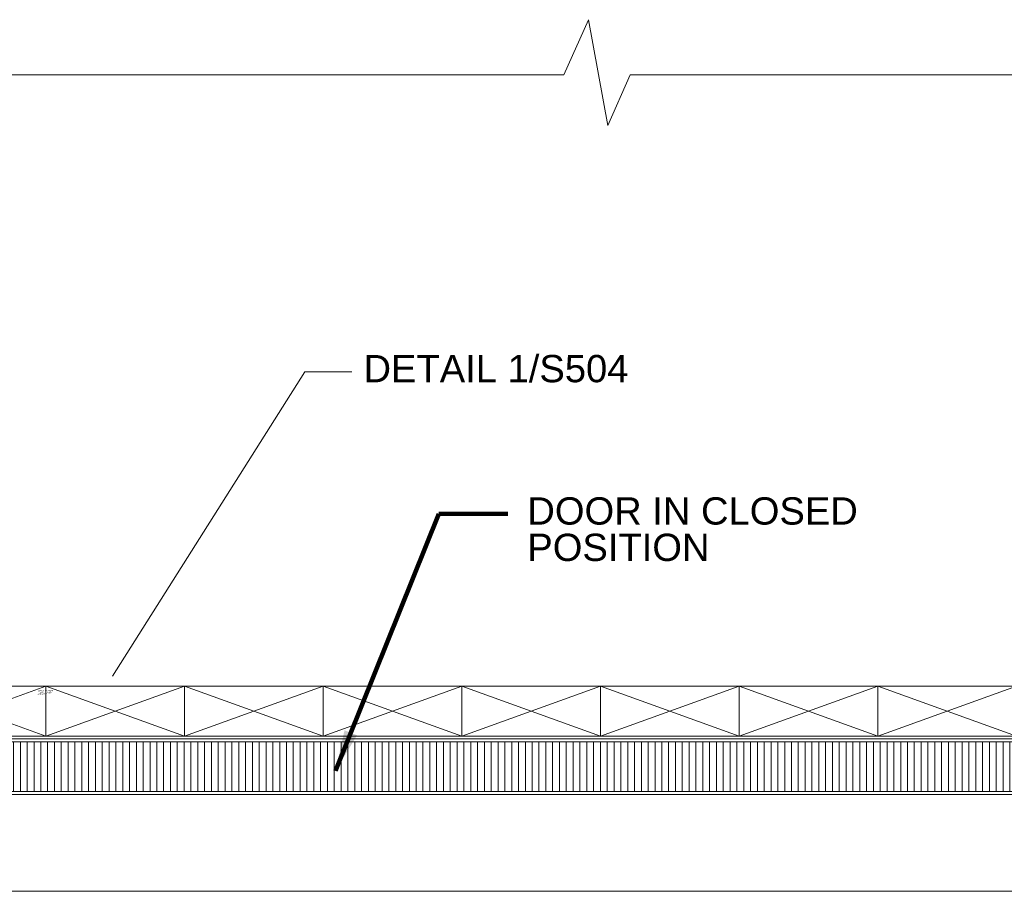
# Model space of a CAD drawing. Header units: inches. Extents: x -5081 to 10423, y -923 to 8749.
# Tile 7 of 8: x -520 to 4891, y 3956 to 8749. Entities that reach past the tile are written whole.
import ezdxf

# ---------------------------------------------------------------- set-up
doc = ezdxf.new("R2010")
doc.units = ezdxf.units.IN
doc.header["$LTSCALE"] = 0.25
doc.header["$MEASUREMENT"] = 0
doc.linetypes.add('DGN3', pattern=[5.526456, 3.684304, -1.842152])
for name, color, linetype, lineweight in [('G-ANNO-DIM', 1, 'Continuous', 0), ('G-ANNO-TEXT', 7, 'Continuous', 0), ('S-DETL-MISC', 2, 'Continuous', 0), ('S-DETL-PATT', 1, 'Continuous', 0), ('S-FNDN-EDGE', 1, 'Continuous', 0), ('S-SECT-CONC', 4, 'Continuous', 0)]:
    doc.layers.add(name, color=color, linetype=linetype, lineweight=lineweight)
doc.layers.add('S-DETL-PATT_250', color=7, linetype='Continuous', lineweight=0, true_color=0x2d2d2d)
doc.styles.add('1 2.5', font='arial.ttf', dxfattribs={"height": 7.5})
doc.styles.add('1 50', font='arial.ttf', dxfattribs={"height": 150})
doc.dimstyles.new('1 50', dxfattribs={"dimtxt": 150, "dimasz": 225, "dimexe": 75, "dimexo": 75, "dimgap": 75, "dimtad": 1, "dimdec": 0, "dimlfac": 0.003281, "dimzin": 11, "dimdsep": 46, "dimlunit": 3, "dimtxsty": '1 50', "dimblk1": 'OBLIQUE', "dimblk2": 'OBLIQUE', "dimsah": 1, "dimcen": 0, "dimadec": 4, "dimazin": 3, "dimtfac": 1, "dimtdec": 0, "dimtix": 1, "dimtofl": 0, "dimtmove": 0, "dimatfit": 3, "dimfxl": 1, "dimtolj": 1, "dimtzin": 0, "dimarcsym": 0})

# ---------------------------------------------------------------- blocks, each defined once
blk = doc.blocks.new('_Oblique')
at = {"color": 0, "linetype": 'ByBlock', "lineweight": -2}
blk.add_line((-0.5, -0.5), (0.5, 0.5), dxfattribs=at)
blk = doc.blocks.new('AnonymousCell')
at = {"layer": 'G-ANNO-TEXT', "color": 7, "linetype": 'Continuous', "lineweight": 0, "insert": (-410.3, 124.1), "char_height": 7.5, "attachment_point": 1, "line_spacing_factor": 0.8, "style": '1 2.5'}
blk.add_mtext('CIRCULAR TUBE\\P(OD=30, ID=14)\\Pw/ 13  PIN', dxfattribs=at)

msp = doc.modelspace()

# ---------------------------------------------------------------- hatches: boundary and pattern name
at = {"layer": 'S-DETL-PATT_250', "linetype": 'Continuous'}
h = msp.add_hatch(dxfattribs=at)
h.set_pattern_fill('DGN_LINE', color=256, scale=30000, angle=-90, style=0, pattern_type=2)
h.set_pattern_definition([(270, (2671.04, 6352.318), (37.5, -2e-14), []), (270, (2671.04, 6352.318), (37.5, -2e-14), [])])
h.paths.add_polyline_path([(-1290.9, 4778.5), (6643.7, 4778.5), (6643.7, 4504.2), (-1290.9, 4504.2)])

# ---------------------------------------------------------------- linework, layer by layer
at = {"layer": 'G-ANNO-DIM', "color": 7, "lineweight": 0, "flags": 128}
msp.add_lwpolyline([(-10.4, 5139.7), (1047.7, 6813.1), (1304.9, 6813.1)], dxfattribs=at)
at = {"layer": 'S-DETL-MISC'}
for p, q in [((-376.9, 4809.2), (-376.9, 5083.5)), ((385.1, 4809.2), (385.1, 5083.5)), ((1147, 4809.2), (1147, 5083.5)), ((1909, 4809.2), (1909, 5083.5)), ((2671, 4809.2), (2671, 5083.5)), ((3433, 4809.2), (3433, 5083.5)), ((4195, 4809.2), (4195, 5083.5))]:
    msp.add_line(p, q, dxfattribs=at)
at = {"layer": 'S-DETL-MISC', "flags": 128}
for points in [[(-1138.9, 5083.5), (6481, 5083.5), (6481, 4809.2), (-1138.9, 4809.2), (-1138.9, 5083.5)], [(-1290.9, 4778.5), (6643.7, 4778.5), (6643.7, 4504.2), (-1290.9, 4504.2), (-1290.9, 4778.5)]]:
    msp.add_lwpolyline(points, dxfattribs=at)
at = {"layer": 'S-DETL-PATT'}
for p, q in [((-376.9, 5083.5), (-1138.9, 4809.2)), ((-1138.9, 5083.5), (-376.9, 4809.2)), ((385.1, 5083.5), (-376.9, 4809.2)), ((-376.9, 5083.5), (385.1, 4809.2)), ((1147, 5083.5), (385.1, 4809.2)), ((385.1, 5083.5), (1147, 4809.2)), ((1909, 5083.5), (1147, 4809.2)), ((1147, 5083.5), (1909, 4809.2)), ((2671, 5083.5), (1909, 4809.2)), ((1909, 5083.5), (2671, 4809.2)), ((3433, 5083.5), (2671, 4809.2)), ((2671, 5083.5), (3433, 4809.2)), ((4195, 5083.5), (3433, 4809.2)), ((3433, 5083.5), (4195, 4809.2)), ((4957, 5083.5), (4195, 4809.2)), ((4195, 5083.5), (4957, 4809.2))]:
    msp.add_line(p, q, dxfattribs=at)
at = {"layer": 'S-FNDN-EDGE'}
for p, q in [((6481, 4793.9), (-4999.9, 4793.9)), ((-1305.9, 4488.9), (6481, 4488.9)), ((-2358.9, 3955.9), (7701, 3955.9))]:
    msp.add_line(p, q, dxfattribs=at)
at = {"layer": 'S-FNDN-EDGE', "linetype": 'Continuous', "lineweight": 0, "flags": 128}
msp.add_lwpolyline([(-2358.9, 4793.9), (-2358.9, 3955.9), (7701, 3955.9), (7701, 4793.9), (6659, 4793.9), (6659, 4488.9), (6481, 4488.9), (-1305.9, 4488.9), (-1305.9, 4793.9), (-2358.9, 4793.9)], dxfattribs=at)
at = {"layer": 'S-SECT-CONC', "flags": 128}
msp.add_lwpolyline([(-1779.2, 8445), (2470, 8445), (2605.3, 8748.8), (2711, 8167.5), (2834.5, 8445), (7236.2, 8445)], dxfattribs=at)

# ---------------------------------------------------------------- block references
at = {"color": 7, "linetype": 'DGN3', "lineweight": 0}
msp.add_blockref('AnonymousCell', (-10.4, 4938.6), dxfattribs=at)

# ---------------------------------------------------------------- texts
at = {"layer": 'G-ANNO-DIM', "color": 7, "linetype": 'Continuous', "lineweight": 0, "char_height": 150, "attachment_point": 1, "line_spacing_factor": 0.8, "style": '1 50'}
for s, insert in [('DETAIL 1/S504', (1369.2, 6905.1)), ('DOOR IN CLOSED\\PPOSITION', (2269.4, 6122.4))]:
    msp.add_mtext(s, dxfattribs=dict(at, insert=insert))

# ---------------------------------------------------------------- leaders
at = {"layer": 'G-ANNO-DIM', "color": 7, "linetype": 'Continuous', "lineweight": 0}
msp.add_leader([(1215.5, 4618.9), (1783.1, 6031.7), (2162.5, 6031.7)], dimstyle='1 50', override={"dimscale": 1, "dimtxt": 150, "dimasz": 225, "dimgap": 75, "dimtad": 1, "dimclrd": 0, "dimlwd": 65534}, dxfattribs=at)

doc.saveas('drawing.dxf')
